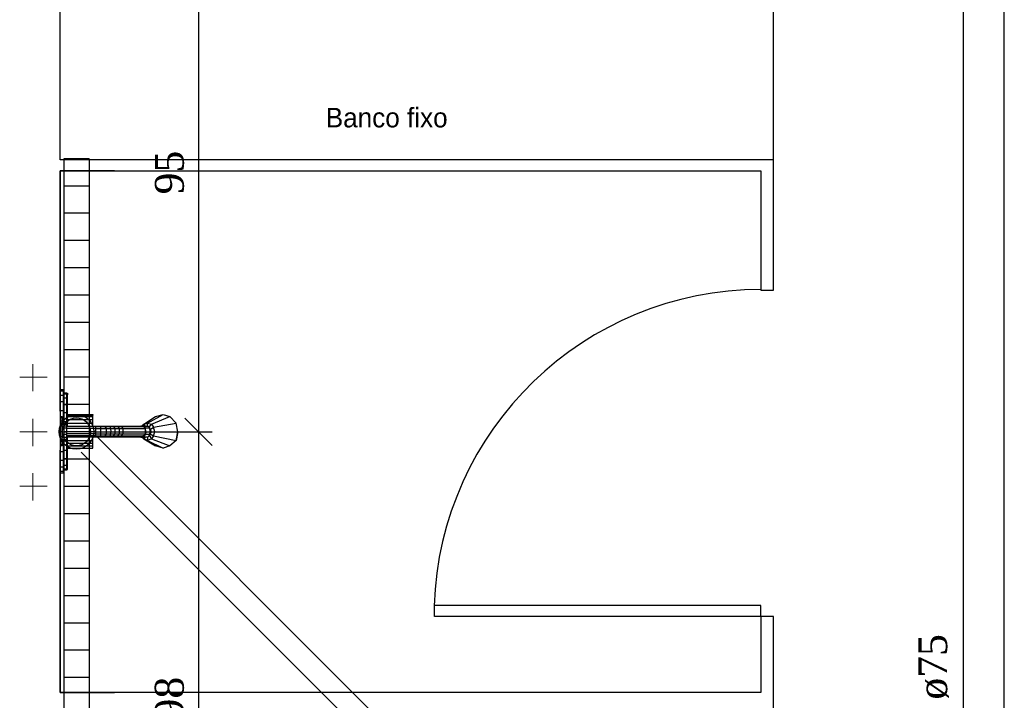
# Model space of a CAD drawing. Header units: millimetres. Extents: x 664 to 730045, y -4 to 80.
# Tile 6 of 78: x 687.94 to 695.15, y 27.27 to 32.25. Entities that reach past the tile are written whole.
import ezdxf

# ---------------------------------------------------------------- set-up
doc = ezdxf.new("R2010")
doc.units = ezdxf.units.MM
doc.header["$MEASUREMENT"] = 0
for name, color, linetype, lineweight in [('CV-Seção tubo', 1, 'Continuous', 30), ('CV-Textos tubo', 7, 'Continuous', 20), ('Simbolos', 1, 'Continuous', 30), ('SIMBOLOS INT', 8, 'Continuous', 5), ('Simbolos_int', 1, 'Continuous', 30), ('TQ-Seção tubo', 1, 'Continuous', 30)]:
    doc.layers.add(name, color=color, linetype=linetype, lineweight=lineweight)
doc.styles.add('CenturyGothic', font='GOTHIC.TTF')
doc.styles.add('TimesNewRoman', font='times.ttf')
doc.dimstyles.new('UM_25.000000', dxfattribs={"dimtxt": 0.18, "dimasz": 0.2, "dimexe": 0.1, "dimexo": 0.2, "dimgap": 0, "dimtad": 1, "dimtih": 1, "dimtoh": 1, "dimdec": 1, "dimlfac": 25, "dimzin": 0, "dimdsep": 46, "dimtxsty": 'Standard', "dimblk": 'CLOSED', "dimblk1": 'CLOSED', "dimblk2": 'CLOSED', "dimcen": 0.09, "dimdle": 0.1, "dimadec": 1, "dimazin": 2, "dimtfac": 1, "dimtdec": 4, "dimtofl": 0, "dimtmove": 0, "dimatfit": 3, "dimldrblk": 'CLOSED', "dimfxl": 0, "dimtolj": 1, "dimarcsym": 0})

# ---------------------------------------------------------------- blocks, each defined once
blk = doc.blocks.new('_OBLIQUE')
at = {"color": 0, "linetype": 'ByBlock', "lineweight": -2}
blk.add_line((-0.5, -0.5), (0.5, 0.5), dxfattribs=at)
blk = doc.blocks.new('*D39')
at = {"color": 0, "linetype": 'Continuous', "lineweight": -2}
for p, q in [((689.2466, 33.1321), (689.2466, 29.1351)), ((688.4331, 33.0321), (689.3466, 33.0321)), ((688.5531, 29.2351), (689.3466, 29.2351))]:
    blk.add_line(p, q, dxfattribs=at)
at = {"layer": 'Defpoints', "color": 0}
for p in [(688.2331, 33.0321), (688.3531, 29.2351), (689.2466, 29.2351)]:
    blk.add_point(p, dxfattribs=at)
at = {"color": 0, "lineweight": -2, "xscale": 0.2, "yscale": 0.2, "zscale": 0.2}
for p, rotation in [((689.2466, 33.0321), 90), ((689.2466, 29.2351), 270)]:
    blk.add_blockref('_OBLIQUE', p, dxfattribs=dict(at, rotation=rotation))
at = {"color": 7, "insert": (689.0348, 31.1336), "char_height": 0.2118, "attachment_point": 5, "rotation": 90, "style": 'TimesNewRoman'}
blk.add_mtext('\\A1;95', dxfattribs=at)
blk = doc.blocks.new('*D40')
at = {"color": 0, "linetype": 'Continuous', "lineweight": -2}
for p, q in [((689.2465, 29.3351), (689.2465, 25.2271)), ((688.5531, 29.2351), (689.3465, 29.2351)), ((688.5531, 25.3271), (689.3465, 25.3271))]:
    blk.add_line(p, q, dxfattribs=at)
at = {"layer": 'Defpoints', "color": 0}
for p in [(688.3531, 29.2351), (688.3531, 25.3271), (689.2465, 25.3271)]:
    blk.add_point(p, dxfattribs=at)
at = {"color": 0, "lineweight": -2, "xscale": 0.2, "yscale": 0.2, "zscale": 0.2}
for p, rotation in [((689.2465, 29.2351), 90), ((689.2465, 25.3271), 270)]:
    blk.add_blockref('_OBLIQUE', p, dxfattribs=dict(at, rotation=rotation))
at = {"color": 7, "insert": (689.0347, 27.2811), "char_height": 0.2118, "attachment_point": 5, "rotation": 90, "style": 'TimesNewRoman'}
blk.add_mtext('\\A1;98', dxfattribs=at)

msp = doc.modelspace()

# ---------------------------------------------------------------- linework, layer by layer
at = {"color": 7}
for p, q in [((688.2331, 31.2271), (688.2331, 33.0321)), ((693.4601, 31.2271), (693.4601, 32.4341)), ((693.4601, 31.2271), (688.2331, 31.2271)), ((693.4601, 30.2721), (693.4601, 31.2271)), ((688.2331, 29.3871), (688.2331, 31.1451)), ((688.2331, 31.1451), (693.3661, 31.1451)), ((688.6321, 31.1451), (688.2331, 31.1451)), ((688.2331, 31.1451), (688.2331, 27.3251)), ((693.3661, 31.1451), (693.3661, 30.2721)), ((693.3661, 30.2721), (693.4601, 30.2721)), ((688.2331, 27.3251), (688.2331, 29.1001)), ((693.3661, 27.9641), (690.9761, 27.9641)), ((690.9761, 27.8821), (690.9761, 27.9641)), ((693.3661, 27.8821), (693.3661, 27.9641)), ((693.3661, 27.8821), (690.9761, 27.8821)), ((693.3661, 27.8821), (693.3661, 27.3251)), ((693.4601, 27.8821), (693.3661, 27.8821)), ((693.4601, 26.1941), (693.4601, 27.8821)), ((693.3661, 27.3251), (688.2331, 27.3251)), ((688.2331, 27.3251), (688.6321, 27.3251))]:
    msp.add_line(p, q, dxfattribs=at)
at = {"color": 1}
for p, q in [((688.4451, 31.2351), (688.2611, 31.2351)), ((688.2611, 31.2351), (688.2611, 27.2351)), ((688.4451, 31.2351), (688.4451, 27.2351)), ((688.4451, 31.0351), (688.2611, 31.0351)), ((688.4451, 30.8351), (688.2611, 30.8351)), ((688.4451, 30.6351), (688.2611, 30.6351)), ((688.4451, 30.4351), (688.2611, 30.4351)), ((688.4451, 30.2351), (688.2611, 30.2351)), ((688.4451, 30.0351), (688.2611, 30.0351)), ((688.4451, 29.8351), (688.2611, 29.8351)), ((688.4451, 29.6351), (688.2611, 29.6351)), ((688.4451, 29.4351), (688.2611, 29.4351)), ((688.4451, 29.2351), (688.2611, 29.2351)), ((688.4451, 29.0351), (688.2611, 29.0351)), ((688.4451, 28.8351), (688.2611, 28.8351)), ((688.4451, 28.6351), (688.2611, 28.6351)), ((688.4451, 28.4351), (688.2611, 28.4351)), ((688.4451, 28.2351), (688.2611, 28.2351)), ((688.4451, 28.0351), (688.2611, 28.0351)), ((688.4451, 27.8351), (688.2611, 27.8351)), ((688.4451, 27.6351), (688.2611, 27.6351)), ((688.4451, 27.4351), (688.2611, 27.4351)), ((688.4451, 27.3271), (688.2611, 27.3271)), ((688.2611, 27.3271), (688.2611, 23.3271)), ((688.4451, 27.3271), (688.4451, 23.3271))]:
    msp.add_line(p, q, dxfattribs=at)
at = {"color": 8}
for p, q in [((688.2371, 29.5441), (688.2581, 29.5441)), ((688.2371, 29.5441), (688.2371, 29.5321)), ((688.2371, 29.5021), (688.2371, 29.5321)), ((688.2581, 29.5321), (688.2371, 29.5321)), ((688.2371, 29.4541), (688.2371, 29.5021)), ((688.2581, 29.5021), (688.2371, 29.5021)), ((688.2581, 29.5441), (688.2581, 29.5321)), ((688.2581, 29.5021), (688.2581, 29.5321)), ((688.2581, 29.5201), (688.2821, 29.5201)), ((688.2581, 29.5141), (688.2821, 29.5141)), ((688.2581, 29.4541), (688.2581, 29.5021)), ((688.2821, 29.5201), (688.2821, 29.5141)), ((688.2821, 29.5171), (688.2881, 29.5171)), ((688.2821, 29.4841), (688.2821, 29.5141)), ((688.2821, 29.5051), (688.2881, 29.5051)), ((688.2881, 29.5171), (688.2881, 29.5051)), ((688.2881, 29.4811), (688.2881, 29.5051)), ((688.2371, 29.3881), (688.2371, 29.4541)), ((688.2581, 29.4541), (688.2371, 29.4541)), ((688.2581, 29.4841), (688.2821, 29.4841)), ((688.2581, 29.3881), (688.2581, 29.4541)), ((688.2581, 29.4361), (688.2821, 29.4361)), ((688.2821, 29.4361), (688.2821, 29.4841)), ((688.2821, 29.4811), (688.2881, 29.4811)), ((688.2821, 29.3761), (688.2821, 29.4361)), ((688.2821, 29.4331), (688.2881, 29.4331)), ((688.2881, 29.4331), (688.2881, 29.4811)), ((688.2881, 29.3761), (688.2881, 29.4331)), ((688.2371, 29.3461), (688.2371, 29.3881)), ((688.2581, 29.3881), (688.2371, 29.3881)), ((688.2581, 29.3131), (688.2581, 29.3881)), ((688.2581, 29.3761), (688.2821, 29.3761)), ((688.2821, 29.3101), (688.2821, 29.3761)), ((688.2821, 29.3761), (688.2881, 29.3761)), ((688.2881, 29.3101), (688.2881, 29.3761)), ((688.2881, 29.3611), (688.4741, 29.3611)), ((688.2881, 29.3581), (688.4741, 29.3581)), ((688.4741, 29.3611), (688.4741, 29.3581)), ((688.4741, 29.3461), (688.4741, 29.3581)), ((688.8731, 29.2981), (688.9871, 29.3611)), ((688.9331, 29.3461), (688.9871, 29.3611)), ((688.9331, 29.3461), (688.9871, 29.3611)), ((688.9871, 29.3611), (689.0381, 29.3461)), ((688.9871, 29.3611), (689.0381, 29.3461)), ((688.2371, 29.3461), (688.2491, 29.3461)), ((688.2371, 29.3461), (688.2371, 29.3371)), ((688.2371, 29.3131), (688.2371, 29.3371)), ((688.2491, 29.3371), (688.2371, 29.3371)), ((688.2371, 29.2771), (688.2371, 29.3131)), ((688.2491, 29.3131), (688.2371, 29.3131)), ((688.2491, 29.3461), (688.2491, 29.3371)), ((688.2491, 29.3131), (688.2491, 29.3371)), ((688.2491, 29.2771), (688.2491, 29.3131)), ((688.2581, 29.3131), (688.2491, 29.3131)), ((688.2491, 29.2981), (688.2821, 29.2981)), ((688.2491, 29.2921), (688.2821, 29.2921)), ((688.2581, 29.2981), (688.2581, 29.3131)), ((688.2581, 29.3101), (688.2821, 29.3101)), ((688.2821, 29.2981), (688.2821, 29.3101)), ((688.2821, 29.3101), (688.2881, 29.3101)), ((688.2821, 29.2981), (688.2821, 29.2921)), ((688.2821, 29.2801), (688.2821, 29.2921)), ((688.2881, 29.3461), (688.4741, 29.3461)), ((688.2881, 29.3251), (688.4741, 29.3251)), ((688.2881, 29.2771), (688.2881, 29.3101)), ((688.2881, 29.2981), (688.4741, 29.2981)), ((688.4741, 29.3251), (688.4741, 29.3461)), ((688.4741, 29.2981), (688.4741, 29.3251)), ((688.4741, 29.2771), (688.4741, 29.2981)), ((688.8371, 29.2801), (688.8461, 29.2921)), ((688.8461, 29.2921), (688.9331, 29.3461)), ((688.8461, 29.2921), (688.8731, 29.2981)), ((688.8551, 29.2801), (688.8461, 29.2921)), ((688.8731, 29.2771), (688.8731, 29.2981)), ((688.8731, 29.2981), (688.9031, 29.2921)), ((688.8851, 29.2681), (688.9031, 29.2921)), ((688.9031, 29.2921), (689.0381, 29.3461)), ((688.9031, 29.2921), (688.9181, 29.2681)), ((688.9181, 29.2681), (689.0831, 29.2981)), ((689.0381, 29.3461), (689.0831, 29.2981)), ((689.0381, 29.3461), (689.0831, 29.2981)), ((689.0951, 29.2351), (689.0831, 29.2981)), ((689.0951, 29.2351), (689.0831, 29.2981)), ((688.2371, 29.2351), (688.2371, 29.2771)), ((688.2491, 29.2771), (688.2371, 29.2771)), ((688.2371, 29.1991), (688.2371, 29.2351)), ((688.2491, 29.2351), (688.2371, 29.2351)), ((688.2491, 29.2801), (688.2821, 29.2801)), ((688.2491, 29.2351), (688.2491, 29.2771)), ((688.2491, 29.2651), (688.2821, 29.2651)), ((688.2491, 29.1991), (688.2491, 29.2351)), ((688.2491, 29.2351), (688.2821, 29.2351)), ((688.2491, 29.2171), (688.2821, 29.2171)), ((688.2821, 29.2651), (688.2821, 29.2801)), ((688.2821, 29.2771), (688.4921, 29.2771)), ((688.4921, 29.2741), (688.2821, 29.2741)), ((688.2821, 29.2351), (688.2821, 29.2651)), ((688.4921, 29.2591), (688.2821, 29.2591)), ((688.2821, 29.2171), (688.2821, 29.2351)), ((688.4921, 29.2351), (688.2821, 29.2351)), ((688.4921, 29.2201), (688.2821, 29.2201)), ((688.2821, 29.1961), (688.2821, 29.2171)), ((688.4921, 29.2771), (688.5251, 29.2771)), ((688.4921, 29.2771), (688.4921, 29.2741)), ((688.4921, 29.2741), (688.4921, 29.2591)), ((688.4921, 29.2741), (688.5281, 29.2741)), ((688.4921, 29.2591), (688.4921, 29.2351)), ((688.4921, 29.2591), (688.5281, 29.2591)), ((688.4921, 29.2351), (688.4921, 29.2201)), ((688.4921, 29.2351), (688.5281, 29.2351)), ((688.4921, 29.2201), (688.4921, 29.2051)), ((688.4921, 29.2201), (688.5281, 29.2201)), ((688.5251, 29.2771), (688.5581, 29.2771)), ((688.5251, 29.2771), (688.5281, 29.2741)), ((688.5281, 29.2741), (688.5281, 29.2591)), ((688.5281, 29.2741), (688.5611, 29.2741)), ((688.5281, 29.2591), (688.5281, 29.2351)), ((688.5281, 29.2591), (688.5701, 29.2591)), ((688.5281, 29.2351), (688.5281, 29.2201)), ((688.5281, 29.2351), (688.5701, 29.2351)), ((688.5281, 29.2201), (688.5281, 29.2051)), ((688.5281, 29.2201), (688.5701, 29.2201)), ((688.5581, 29.2771), (688.5611, 29.2741)), ((688.5581, 29.2771), (688.5881, 29.2771)), ((688.5611, 29.2741), (688.5701, 29.2591)), ((688.5611, 29.2741), (688.6001, 29.2741)), ((688.5701, 29.2201), (688.5611, 29.2051)), ((688.5701, 29.2591), (688.5701, 29.2351)), ((688.5701, 29.2591), (688.6001, 29.2591)), ((688.5701, 29.2351), (688.5701, 29.2201)), ((688.5701, 29.2351), (688.6061, 29.2351)), ((688.5701, 29.2201), (688.6001, 29.2201)), ((688.5881, 29.2771), (688.6211, 29.2771)), ((688.5881, 29.2771), (688.6001, 29.2741)), ((688.6001, 29.2741), (688.6001, 29.2591)), ((688.6001, 29.2741), (688.6211, 29.2741)), ((688.6001, 29.2591), (688.6061, 29.2351)), ((688.6001, 29.2591), (688.6331, 29.2591)), ((688.6061, 29.2351), (688.6001, 29.2201)), ((688.6001, 29.2201), (688.6001, 29.2051)), ((688.6001, 29.2201), (688.6331, 29.2201)), ((688.6061, 29.2351), (688.6331, 29.2351)), ((688.6211, 29.2771), (688.6451, 29.2771)), ((688.6211, 29.2771), (688.6211, 29.2741)), ((688.6211, 29.2741), (688.6331, 29.2591)), ((688.6211, 29.2741), (688.6541, 29.2741)), ((688.6331, 29.2201), (688.6211, 29.2051)), ((688.6331, 29.2591), (688.6331, 29.2351)), ((688.6331, 29.2591), (688.6661, 29.2591)), ((688.6331, 29.2351), (688.6331, 29.2201)), ((688.6331, 29.2351), (688.6661, 29.2351)), ((688.6331, 29.2201), (688.6661, 29.2201)), ((688.6451, 29.2771), (688.6691, 29.2771)), ((688.6451, 29.2771), (688.6541, 29.2741)), ((688.6541, 29.2741), (688.6661, 29.2591)), ((688.6541, 29.2741), (688.6811, 29.2741)), ((688.6661, 29.2201), (688.6541, 29.2051)), ((688.6661, 29.2591), (688.6661, 29.2351)), ((688.6661, 29.2591), (688.6931, 29.2591)), ((688.6661, 29.2351), (688.6661, 29.2201)), ((688.6661, 29.2351), (688.6931, 29.2351)), ((688.6661, 29.2201), (688.6931, 29.2201)), ((688.6691, 29.2771), (688.8251, 29.2771)), ((688.6691, 29.2771), (688.6811, 29.2741)), ((688.6811, 29.2741), (688.6931, 29.2591)), ((688.6811, 29.2741), (688.8431, 29.2741)), ((688.6931, 29.2201), (688.6811, 29.2051)), ((688.6931, 29.2591), (688.6931, 29.2351)), ((688.6931, 29.2591), (688.8551, 29.2591)), ((688.6931, 29.2351), (688.6931, 29.2201)), ((688.6931, 29.2351), (688.8551, 29.2351)), ((688.6931, 29.2201), (688.8551, 29.2201)), ((688.8071, 29.2771), (688.8251, 29.2801)), ((688.8071, 29.2771), (688.8431, 29.2771)), ((688.8251, 29.2801), (688.8581, 29.2801)), ((688.8251, 29.2801), (688.8431, 29.2771)), ((688.8251, 29.2771), (688.8431, 29.2741)), ((688.8371, 29.2741), (688.8431, 29.2771)), ((688.8431, 29.2771), (688.8581, 29.2651)), ((688.8431, 29.2771), (688.8431, 29.2681)), ((688.8431, 29.2771), (688.8791, 29.2771)), ((688.8431, 29.2741), (688.8551, 29.2591)), ((688.8551, 29.2201), (688.8431, 29.2051)), ((688.8581, 29.2171), (688.8431, 29.1991)), ((688.8431, 29.1991), (688.8431, 29.2111)), ((688.8461, 29.2681), (688.8551, 29.2681)), ((688.8461, 29.2681), (688.8551, 29.2681)), ((688.8551, 29.2111), (688.8461, 29.2111)), ((688.8461, 29.2111), (688.8551, 29.2111)), ((688.8551, 29.2591), (688.8581, 29.2651)), ((688.8551, 29.2591), (688.8551, 29.2351)), ((688.8551, 29.2351), (688.8551, 29.2201)), ((688.8551, 29.2351), (688.8611, 29.2351)), ((688.8581, 29.2801), (688.8791, 29.2771)), ((688.8611, 29.2351), (688.8581, 29.2651)), ((688.8581, 29.2651), (688.8911, 29.2651)), ((688.8611, 29.2351), (688.8581, 29.2171)), ((688.8581, 29.2171), (688.8911, 29.2171)), ((688.8611, 29.2351), (688.8941, 29.2351)), ((688.8791, 29.2771), (688.8911, 29.2651)), ((688.8911, 29.2171), (688.8791, 29.1991)), ((688.8851, 29.2111), (688.9031, 29.1841)), ((688.8941, 29.2351), (688.8911, 29.2651)), ((688.8911, 29.2591), (688.8941, 29.2531)), ((688.8911, 29.2171), (688.8941, 29.2351)), ((688.8941, 29.2201), (688.8911, 29.2201)), ((688.8941, 29.2531), (688.9181, 29.2681)), ((688.9031, 29.2351), (688.8941, 29.2531)), ((688.8941, 29.2201), (688.9031, 29.2351)), ((688.8941, 29.2201), (688.9181, 29.2051)), ((688.9031, 29.2351), (688.9271, 29.2351)), ((688.9271, 29.2351), (688.9181, 29.2681)), ((688.9181, 29.2051), (688.9271, 29.2351)), ((688.9271, 29.2351), (689.0951, 29.2351)), ((689.0831, 29.1721), (689.0951, 29.2351)), ((689.0951, 29.2351), (689.0831, 29.1721)), ((688.2371, 29.1631), (688.2371, 29.1991)), ((688.2491, 29.1991), (688.2371, 29.1991)), ((688.2371, 29.1391), (688.2371, 29.1631)), ((688.2491, 29.1631), (688.2371, 29.1631)), ((688.2371, 29.1331), (688.2371, 29.1391)), ((688.2491, 29.1391), (688.2371, 29.1391)), ((688.2491, 29.1631), (688.2491, 29.1991)), ((688.2491, 29.1961), (688.2821, 29.1961)), ((688.2491, 29.1811), (688.2821, 29.1811)), ((688.2491, 29.1721), (688.2821, 29.1721)), ((688.2491, 29.1391), (688.2491, 29.1631)), ((688.2581, 29.1631), (688.2491, 29.1631)), ((688.2491, 29.1331), (688.2491, 29.1391)), ((688.2581, 29.1631), (688.2581, 29.1721)), ((688.2581, 29.1691), (688.2821, 29.1691)), ((688.2581, 29.0881), (688.2581, 29.1631)), ((688.4921, 29.2051), (688.2821, 29.2051)), ((688.2821, 29.1991), (688.4921, 29.1991)), ((688.2821, 29.1811), (688.2821, 29.1961)), ((688.2821, 29.1721), (688.2821, 29.1811)), ((688.2821, 29.1691), (688.2821, 29.1721)), ((688.2821, 29.1001), (688.2821, 29.1691)), ((688.2821, 29.1691), (688.2881, 29.1691)), ((688.2881, 29.1691), (688.2881, 29.1991)), ((688.2881, 29.1721), (688.4741, 29.1721)), ((688.2881, 29.1001), (688.2881, 29.1691)), ((688.2881, 29.1511), (688.4741, 29.1511)), ((688.4741, 29.1721), (688.4741, 29.1991)), ((688.4741, 29.1511), (688.4741, 29.1721)), ((688.4741, 29.1331), (688.4741, 29.1511)), ((688.4921, 29.1991), (688.4921, 29.2051)), ((688.4921, 29.2051), (688.5281, 29.2051)), ((688.4921, 29.1991), (688.5251, 29.1991)), ((688.5251, 29.1991), (688.5281, 29.2051)), ((688.5251, 29.1991), (688.5581, 29.1991)), ((688.5281, 29.2051), (688.5611, 29.2051)), ((688.5581, 29.1991), (688.5611, 29.2051)), ((688.5581, 29.1991), (688.5881, 29.1991)), ((688.5611, 29.2051), (688.6001, 29.2051)), ((688.5881, 29.1991), (688.6001, 29.2051)), ((688.5881, 29.1991), (688.6211, 29.1991)), ((688.6001, 29.2051), (688.6211, 29.2051)), ((688.6211, 29.1991), (688.6211, 29.2051)), ((688.6211, 29.2051), (688.6541, 29.2051)), ((688.6211, 29.1991), (688.6451, 29.1991)), ((688.6451, 29.1991), (688.6541, 29.2051)), ((688.6451, 29.1991), (688.6691, 29.1991)), ((688.6541, 29.2051), (688.6811, 29.2051)), ((688.6691, 29.1991), (688.6811, 29.2051)), ((688.6691, 29.1991), (688.8251, 29.1991)), ((688.6811, 29.2051), (688.8431, 29.2051)), ((688.8251, 29.1961), (688.8071, 29.1991)), ((688.8071, 29.1991), (688.8431, 29.1991)), ((688.8251, 29.1991), (688.8431, 29.2051)), ((688.8431, 29.1991), (688.8251, 29.1961)), ((688.8251, 29.1961), (688.8581, 29.1961)), ((688.8431, 29.1991), (688.8371, 29.2051)), ((688.8461, 29.1841), (688.8371, 29.1961)), ((688.8431, 29.1991), (688.8791, 29.1991)), ((688.8551, 29.1961), (688.8461, 29.1841)), ((688.8461, 29.1841), (688.9331, 29.1331)), ((688.8731, 29.1721), (688.8461, 29.1841)), ((688.8791, 29.1991), (688.8581, 29.1961)), ((688.8731, 29.1991), (688.8731, 29.1721)), ((688.9031, 29.1841), (688.8731, 29.1721)), ((688.8731, 29.1721), (688.9871, 29.1151)), ((688.9181, 29.2051), (688.9031, 29.1841)), ((688.9031, 29.1841), (689.0381, 29.1331)), ((688.9181, 29.2051), (689.0831, 29.1721)), ((689.0831, 29.1721), (689.0381, 29.1331)), ((689.0831, 29.1721), (689.0381, 29.1331)), ((688.2491, 29.1331), (688.2371, 29.1331)), ((688.2371, 29.0881), (688.2371, 29.1331)), ((688.2371, 29.0251), (688.2371, 29.0881)), ((688.2581, 29.0881), (688.2371, 29.0881)), ((688.2581, 29.1001), (688.2821, 29.1001)), ((688.2581, 29.0251), (688.2581, 29.0881)), ((688.2821, 29.0401), (688.2821, 29.1001)), ((688.2821, 29.1001), (688.2881, 29.1001)), ((688.2881, 29.1331), (688.4741, 29.1331)), ((688.2881, 29.1151), (688.4741, 29.1151)), ((688.2881, 29.1151), (688.4741, 29.1151)), ((688.2881, 29.0401), (688.2881, 29.1001)), ((688.4741, 29.1151), (688.4741, 29.1331)), ((688.9871, 29.1151), (688.9331, 29.1331)), ((688.9871, 29.1151), (688.9331, 29.1331)), ((689.0381, 29.1331), (688.9871, 29.1151)), ((689.0381, 29.1331), (688.9871, 29.1151)), ((688.2371, 28.9771), (688.2371, 29.0251)), ((688.2581, 29.0251), (688.2371, 29.0251)), ((688.2581, 29.0401), (688.2821, 29.0401)), ((688.2581, 28.9771), (688.2581, 29.0251)), ((688.2821, 28.9921), (688.2821, 29.0401)), ((688.2821, 29.0401), (688.2881, 29.0401)), ((688.2821, 28.9951), (688.2881, 28.9951)), ((688.2881, 28.9951), (688.2881, 29.0401)), ((688.2881, 28.9711), (688.2881, 28.9951)), ((688.2371, 28.9441), (688.2371, 28.9771)), ((688.2581, 28.9771), (688.2371, 28.9771)), ((688.2371, 28.9321), (688.2371, 28.9441)), ((688.2581, 28.9441), (688.2371, 28.9441)), ((688.2581, 28.9321), (688.2371, 28.9321)), ((688.2581, 28.9921), (688.2821, 28.9921)), ((688.2581, 28.9441), (688.2581, 28.9771)), ((688.2581, 28.9651), (688.2821, 28.9651)), ((688.2581, 28.9561), (688.2821, 28.9561)), ((688.2581, 28.9321), (688.2581, 28.9441)), ((688.2821, 28.9651), (688.2821, 28.9921)), ((688.2821, 28.9711), (688.2881, 28.9711)), ((688.2821, 28.9561), (688.2821, 28.9651)), ((688.2821, 28.9591), (688.2881, 28.9591)), ((688.2881, 28.9591), (688.2881, 28.9711))]:
    msp.add_line(p, q, dxfattribs=at)
at = {"color": 7}
msp.add_arc((693.3661, 27.8821), 2.3947, 90, 178.095, dxfattribs=at)
at = {"layer": 'CV-Seção tubo'}
for p, q in [((694.8497, 21.1829), (694.8497, 33.1368)), ((695.1497, 21.1829), (695.1497, 33.1368))]:
    msp.add_line(p, q, dxfattribs=at)
at = {"layer": 'Simbolos'}
msp.add_circle((688.3531, 29.2351), 0.1272, dxfattribs=at)
at = {"layer": 'SIMBOLOS INT', "linetype": 'Continuous'}
for p, q in [((688.0331, 29.6341), (688.0331, 29.7301)), ((688.0331, 29.7301), (688.0331, 29.5321)), ((688.1381, 29.6341), (687.9371, 29.6341)), ((688.0331, 29.2351), (688.0331, 29.3311)), ((688.0331, 29.3311), (688.0331, 29.1301)), ((688.1381, 29.2351), (687.9371, 29.2351)), ((688.0331, 28.8361), (688.0331, 28.9321)), ((688.0331, 28.9321), (688.0331, 28.7311)), ((688.1381, 28.8361), (687.9371, 28.8361))]:
    msp.add_line(p, q, dxfattribs=at)
at = {"layer": 'Simbolos_int'}
msp.add_circle((688.3531, 29.2351), 0.1022, dxfattribs=at)
at = {"layer": 'TQ-Seção tubo'}
for p, q in [((688.5017, 29.1997), (693.9834, 23.718)), ((688.3885, 29.0865), (693.8702, 23.6048))]:
    msp.add_line(p, q, dxfattribs=at)

# ---------------------------------------------------------------- texts
at = {"color": 7, "insert": (690.1791, 31.4623), "char_height": 0.14299, "width": 1.944531, "attachment_point": 7, "line_spacing_factor": 0.798, "style": 'CenturyGothic'}
msp.add_mtext('Banco fixo', dxfattribs=at)
at = {"layer": 'CV-Textos tubo', "insert": (694.7442, 27.2741), "char_height": 0.2118, "width": 0.895279, "attachment_point": 7, "rotation": 90.00021, "line_spacing_factor": 0.798, "style": 'TimesNewRoman'}
msp.add_mtext('ø75', dxfattribs=at)

# ---------------------------------------------------------------- dimensions: what is measured, and where the dimension line sits
at = {"linetype": 'Continuous'}
for base, p1, p2, text, picture, middle in [((689.2466, 29.2351), (688.2331, 33.0321), (688.3531, 29.2351), '95', '*D39', (689.0348, 31.1336)), ((689.2465, 25.3271), (688.3531, 29.2351), (688.3531, 25.3271), '98', '*D40', (689.0347, 27.2811))]:
    dim = msp.add_linear_dim(base=base, p1=p1, p2=p2, angle=90, text=text, dimstyle='UM_25.000000', override={"dimtxt": 0.2118, "dimasz": 0.2, "dimexe": 0.1, "dimexo": 0.2, "dimtad": 1, "dimtih": 0, "dimtoh": 0, "dimdec": 1, "dimlfac": 25, "dimzin": 8, "dimtxsty": 'TimesNewRoman', "dimblk": 'OBLIQUE', "dimblk1": 'OBLIQUE', "dimblk2": 'OBLIQUE', "dimsah": 1, "dimdle": 0.1, "dimse1": 0, "dimse2": 0, "dimclrt": 7, "dimadec": 1, "dimazin": 3, "dimtmove": 2, "dimldrblk": 'OBLIQUE'}, dxfattribs=at)
    dim.commit()
    dim.dimension.update_dxf_attribs({"geometry": picture, "text_midpoint": middle, "dimtype": 160, "text_rotation": 90})

doc.saveas('drawing.dxf')
